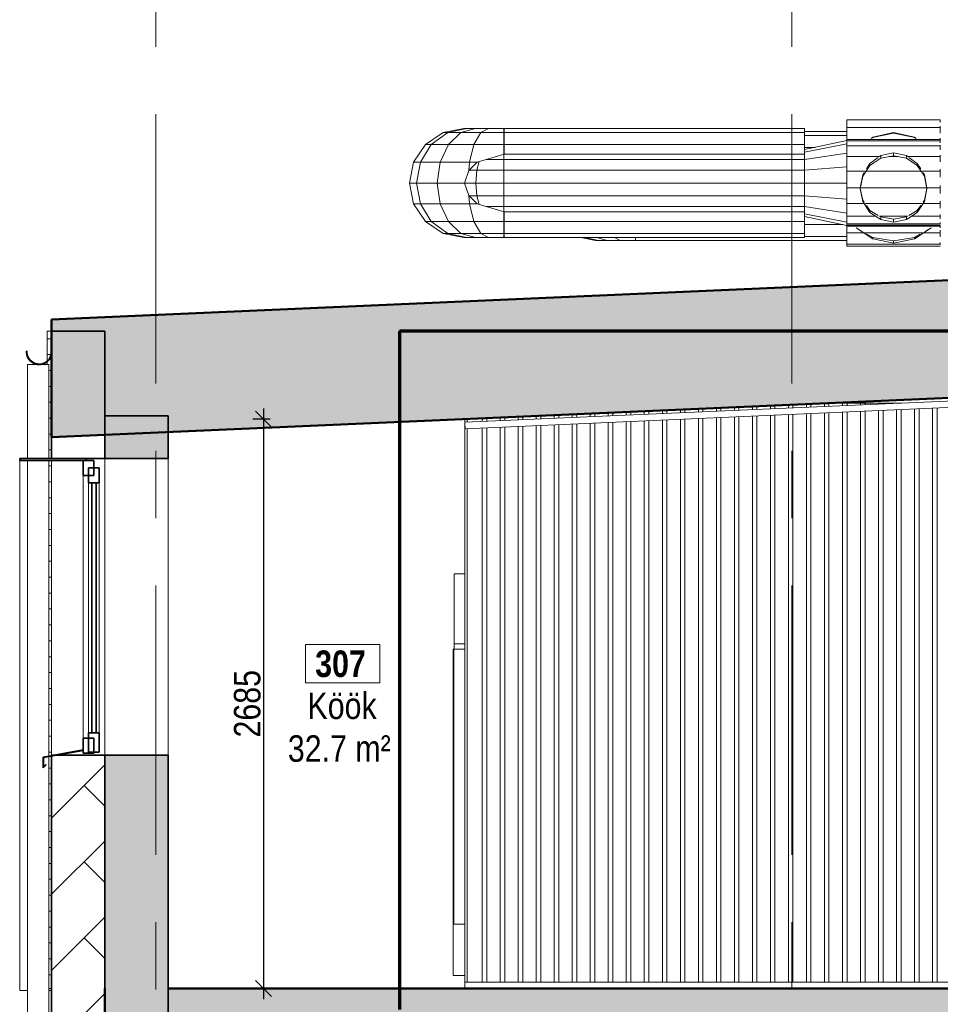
# Model space of a CAD drawing. Header units: millimetres. Extents: x -2180 to 91692, y -6418 to 21859.
# Tile 166 of 256: x 41447 to 45790, y 6925 to 11569. Entities that reach past the tile are written whole.
import ezdxf

# ---------------------------------------------------------------- set-up
doc = ezdxf.new("R2010")
doc.units = ezdxf.units.MM
doc.linetypes.add('Grid Line 1_2_', pattern=[2222.5, 1270, -317.5, 317.5, -317.5])
for name, color, linetype, lineweight in [('Cut Pattern-5', 7, 'Continuous', 18), ('Duct Fittings', 7, 'Continuous', 18), ('Ducts', 7, 'Continuous', 18), ('EquipObject', 7, 'Continuous', 18), ('EquipSpace', 7, 'Continuous', 18), ('Floors-1', 7, 'Continuous', 50), ('Generic Models-6', 7, 'Continuous', 18), ('Generic Models-7', 7, 'Continuous', 35), ('Grids-1', 7, 'Grid Line 1_2_', 9), ('IfcCovering_INSULATION', 7, 'Continuous', 18), ('Roofs-1', 7, 'Continuous', 50), ('Room Tags', 7, 'Continuous', 9), ('Specialty Equipment-2', 7, 'Continuous', 18), ('Walls-2', 7, 'Continuous', 18), ('Walls-3', 7, 'Continuous', 35), ('Windows-2', 7, 'Continuous', 18), ('Windows-3', 7, 'Continuous', 35)]:
    doc.layers.add(name, color=color, linetype=linetype, lineweight=lineweight)
for name, color, linetype, lineweight, true_color in [('Dimensions-1', 6, 'Continuous', 9, 0xff00ff), ('SMA_Tuletõkkesektsioon-1', 6, 'Continuous', 70, 0xff00ff), ('Surface Pattern-1', 7, 'Continuous', 18, 0x404040)]:
    doc.layers.add(name, color=color, linetype=linetype, lineweight=lineweight, true_color=true_color)
doc.styles.add('Swis721 Cn BT_3', font='swissc.ttf', dxfattribs={"height": 125})
doc.styles.add('Swis721 Cn BT_B_1', font='swisscb.ttf', dxfattribs={"height": 125})
doc.dimstyles.new('Diagonal_-_2_5mm_1', dxfattribs={"dimscale": 304.8, "dimtxt": 126.176742, "dimasz": 0.246063, "dimexe": 0.164042, "dimexo": 0.0625, "dimgap": 0.04101, "dimtad": 1, "dimdec": 0, "dimzin": 0, "dimdsep": 46, "dimtxsty": 'Swis721 Cn BT_3', "dimblk1": 'OBLIQUE', "dimblk2": 'OBLIQUE', "dimsah": 1, "dimcen": 0.09, "dimdle": 0.164042, "dimazin": 0, "dimtfac": 1, "dimtdec": 4, "dimtix": 1, "dimtmove": 0, "dimatfit": 3, "dimfxl": 0.164042, "dimfxlon": 1, "dimtvp": 1, "dimtolj": 1, "dimtzin": 0, "dimarcsym": 2})
pattern_1 = [(45, (44983.1, 4364.54), (0, 359.21), [762, -254]), (135, (45162.7, 4544.15), (3e-14, 359.21), [762, -254])]

# ---------------------------------------------------------------- blocks, each defined once
blk = doc.blocks.new('sma_W3 - -A-01 2700x1500mm-1795256-Vaade ribiseinale')
at = {"layer": 'Windows-2'}
for p, q in [((4157.6, 3820), (4157.6, 2580)), ((4182.6, 3785), (4182.6, 2605)), ((4232.6, 3785), (4232.6, 2605))]:
    blk.add_line(p, q, dxfattribs=at)
at = {"layer": 'Windows-3'}
for p, q in [((4207.6, 3890), (4157.6, 3890)), ((4157.6, 3890), (4157.6, 3820)), ((4232.6, 3855), (4182.6, 3855)), ((4182.6, 3855), (4182.6, 3785)), ((4207.6, 3820), (4207.6, 3890)), ((4232.6, 3785), (4232.6, 3855)), ((4157.6, 3820), (4207.6, 3820)), ((4182.6, 3785), (4232.6, 3785)), ((4217.6, 3785), (4197.6, 3785)), ((4197.6, 3785), (4197.6, 2605)), ((4217.6, 2605), (4217.6, 3785)), ((4232.6, 2605), (4182.6, 2605)), ((4182.6, 2605), (4182.6, 2515)), ((4197.6, 2605), (4217.6, 2605)), ((4232.6, 2515), (4232.6, 2605)), ((4207.6, 2580), (4157.6, 2580)), ((4157.6, 2580), (4157.6, 2510)), ((4207.6, 2510), (4207.6, 2580)), ((4157.6, 2525), (3967.9, 2490.6)), ((3969.9, 2489.2), (4157.6, 2522.9)), ((4157.6, 2522.9), (4157.6, 2525)), ((4157.6, 2510), (4207.6, 2510)), ((4182.6, 2515), (4232.6, 2515)), ((3967.9, 2490.6), (3967.9, 2440.6)), ((3969.9, 2445.4), (3969.9, 2489.2)), ((3967.9, 2440.6), (3982, 2454.7)), ((3980.6, 2456.1), (3969.9, 2445.4)), ((3982, 2454.7), (3980.6, 2456.1))]:
    blk.add_line(p, q, dxfattribs=at)
blk = doc.blocks.new('Generic Models 2 - Generic Models 49-1027909-Vaade ribiseinale')
at = {"layer": 'Generic Models-6'}
for p, q in [((3895, 9943), (3895, 9500)), ((3895, 9943), (3947.6, 9943)), ((3950.1, 9943), (3995, 9943)), ((3995, 9500), (3995, 9943)), ((3895, 9490), (3895, 6700)), ((3995, 8095.5), (3995, 9490)), ((3995, 6700), (3995, 8093.7))]:
    blk.add_line(p, q, dxfattribs=at)
at = {"layer": 'Generic Models-7'}
for p, q in [((3891.7, 10006.3), (3889.7, 10006.3)), ((4009.6, 10004.5), (4007.6, 10004.5))]:
    blk.add_line(p, q, dxfattribs=at)
for radius, start, end in [(60, 176.5317, 1.7595), (58, 176.412, 1.8202)]:
    blk.add_arc((3949.6, 10002.7), radius, start, end, dxfattribs=at)
blk = doc.blocks.new('Generic Models 20 - Generic Models 17-1545920-Vaade ribiseinale')
at = {"layer": 'Generic Models-6'}
for p, q in [((3857.6, 6989.7), (3857.6, 9490)), ((3857.6, 6989.7), (3895, 6989.7)), ((3995, 6989.7), (4007.6, 6989.7))]:
    blk.add_line(p, q, dxfattribs=at)
at = {"layer": 'Generic Models-7'}
for p, q in [((4171.1, 9500), (3857.6, 9500)), ((3857.6, 9500), (3857.6, 9490)), ((3857.6, 9490), (4171.1, 9490)), ((4171.1, 9490), (4171.1, 9500))]:
    blk.add_line(p, q, dxfattribs=at)
blk = doc.blocks.new('Generic Models 21 - Generic Models 13-1872314-Vaade ribiseinale')
at = {"layer": 'Generic Models-6'}
for p, q in [((5903.1, 8600), (5906.3, 8600)), ((5903.1, 7060.6), (5903.1, 8600)), ((8877.1, 7920), (9836.1, 7920)), ((9836.1, 7880), (8877.1, 7880)), ((8877.1, 7860), (9303.1, 7860)), ((9303.1, 7060.6), (9303.1, 7860)), ((9303.1, 7860), (9836.1, 7860)), ((9303.1, 7060.6), (9303.1, 7860)), ((5957.1, 7060.6), (5903.1, 7060.6)), ((9303.1, 7060.6), (8877.1, 7060.6)), ((9856.1, 7060.6), (9303.1, 7060.6))]:
    blk.add_line(p, q, dxfattribs=at)
blk = doc.blocks.new('Kitchen_Wall_Oven-Kenmore-Self-Clean_Upper_and_Manual_Lower_Electric_Double_Wall_Oven _1_ - 24_ Double Electric Wall Oven - Stainless Steel-V140-Vaade ribiseinale')
at = {"layer": 'Specialty Equipment-2'}
for p, q in [((5907.2, 8600), (5906.3, 8600)), ((5906.3, 8600), (5906.3, 7303)), ((5906.3, 7303), (5957.1, 7303))]:
    blk.add_line(p, q, dxfattribs=at)
blk = doc.blocks.new('K4665 - Oven_ Microwave_ Consumer - K4665 - Oven_ Microwave_ Consumer-1489971-Vaade ribiseinale')
at = {"layer": 'EquipObject'}
for p, q in [((5907.2, 8955.6), (5957.1, 8955.6)), ((5907.2, 8625.4), (5907.2, 8955.6)), ((5957.1, 8625.4), (5907.2, 8625.4))]:
    blk.add_line(p, q, dxfattribs=at)
at = {"layer": 'EquipSpace'}
for p, q in [((5907.2, 8955.6), (5957.1, 8955.6)), ((5907.2, 8600), (5907.2, 8955.6)), ((5957.1, 8600), (5907.2, 8600))]:
    blk.add_line(p, q, dxfattribs=at)
blk = doc.blocks.new('Family - 1415-2248127-Vaade ribiseinale')
at = {"layer": 'Generic Models-6'}
for p, q in [((5953.4, 11056.3), (5854.8, 11036.7)), ((5967.8, 11056.3), (5953.4, 11056.3)), ((5967.8, 11056.3), (6008.7, 11056.3)), ((6008.7, 11056.3), (6070, 11056.3)), ((6070, 11056.3), (6142.4, 11056.3)), ((6142.4, 11056.3), (6142.4, 11036.7)), ((5854.8, 11036.7), (5771.3, 10980.8)), ((6142.4, 10980.8), (6142.4, 11036.7)), ((5771.3, 10980.8), (5715.5, 10897.3)), ((6142.4, 10980.8), (6142.4, 10935.1)), ((6142.4, 10935.1), (6015.6, 10897.3)), ((5715.5, 10897.3), (5695.9, 10798.8)), ((5976, 10857.7), (6015.6, 10897.3)), ((5976, 10857.7), (5955.3, 10798.8)), ((5695.9, 10798.8), (5715.5, 10700.2)), ((5955.3, 10798.8), (5976, 10739.8)), ((5976, 10739.8), (6015.6, 10700.2)), ((5715.5, 10700.2), (5771.3, 10616.7)), ((6015.6, 10700.2), (6142.4, 10662.5)), ((6142.4, 10662.5), (6142.4, 10616.7)), ((5771.3, 10616.7), (5854.8, 10560.9)), ((6142.4, 10616.7), (6142.4, 10560.9)), ((5953.4, 10541.3), (5854.8, 10560.9)), ((6142.4, 10541.3), (6142.4, 10560.9)), ((5967.8, 10541.3), (5953.4, 10541.3)), ((5967.8, 10541.3), (6008.7, 10541.3)), ((6008.7, 10541.3), (6070, 10541.3)), ((6070, 10541.3), (6142.4, 10541.3))]:
    blk.add_line(p, q, dxfattribs=at)
at = {"layer": 'IfcCovering_INSULATION'}
for p, q in [((5967.8, 11056.3), (5876.7, 11036.7)), ((6008.7, 11056.3), (5939, 11036.7)), ((6070, 11056.3), (6032.3, 11036.7)), ((5876.7, 11036.7), (5799.5, 10980.8)), ((5876.7, 11036.7), (5854.8, 11036.7)), ((5876.7, 11036.7), (5939, 11036.7)), ((5939, 11036.7), (5880, 10980.8)), ((5939, 11036.7), (6032.3, 11036.7)), ((6032.3, 11036.7), (6000.4, 10980.8)), ((6032.3, 11036.7), (6142.4, 11036.7)), ((5799.5, 10980.8), (5748, 10897.3)), ((5771.3, 10980.8), (5799.5, 10980.8)), ((5799.5, 10980.8), (5880, 10980.8)), ((5880, 10980.8), (5840.5, 10897.3)), ((5880, 10980.8), (6000.4, 10980.8)), ((5979, 10897.3), (6000.4, 10980.8)), ((6142.4, 10980.8), (6000.4, 10980.8)), ((5748, 10897.3), (5715.5, 10897.3)), ((5748, 10897.3), (5729.9, 10798.8)), ((5748, 10897.3), (5840.5, 10897.3)), ((5826.6, 10798.8), (5840.5, 10897.3)), ((5979, 10897.3), (5840.5, 10897.3)), ((5976, 10857.7), (5979, 10897.3)), ((5979, 10897.3), (6015.6, 10897.3)), ((5729.9, 10798.8), (5695.9, 10798.8)), ((5826.6, 10798.8), (5729.9, 10798.8)), ((5729.9, 10798.8), (5748, 10700.2)), ((5955.3, 10798.8), (5826.6, 10798.8)), ((5826.6, 10798.8), (5840.5, 10700.2)), ((5979, 10700.2), (5976, 10739.8)), ((5715.5, 10700.2), (5748, 10700.2)), ((5748, 10700.2), (5799.5, 10616.7)), ((5748, 10700.2), (5840.5, 10700.2)), ((5979, 10700.2), (5840.5, 10700.2)), ((5840.5, 10700.2), (5880, 10616.7)), ((5979, 10700.2), (6000.4, 10616.7)), ((5979, 10700.2), (6015.6, 10700.2)), ((5771.3, 10616.7), (5799.5, 10616.7)), ((5799.5, 10616.7), (5876.7, 10560.9)), ((5799.5, 10616.7), (5880, 10616.7)), ((5880, 10616.7), (5939, 10560.9)), ((5880, 10616.7), (6000.4, 10616.7)), ((6000.4, 10616.7), (6032.3, 10560.9)), ((6000.4, 10616.7), (6142.4, 10616.7)), ((5876.7, 10560.9), (5854.8, 10560.9)), ((5967.8, 10541.3), (5876.7, 10560.9)), ((5876.7, 10560.9), (5939, 10560.9)), ((6008.7, 10541.3), (5939, 10560.9)), ((5939, 10560.9), (6032.3, 10560.9)), ((6070, 10541.3), (6032.3, 10560.9)), ((6032.3, 10560.9), (6142.4, 10560.9))]:
    blk.add_line(p, q, dxfattribs=at)
blk = doc.blocks.new('Family - 14677-2248191-Vaade ribiseinale')
at = {"layer": 'Generic Models-6'}
for p, q in [((7759.8, 11061.3), (7759.8, 11096.9)), ((7759.8, 11096.9), (8200.8, 11096.9)), ((7759.8, 11061.3), (7759.8, 11004.3)), ((8200.8, 11084.1), (8200.8, 11096.9)), ((8200.8, 11061.3), (8200.8, 11066.5)), ((8200.8, 11061.3), (8200.8, 11034.2)), ((7881.8, 11014.7), (7874.2, 11009.1)), ((7881.8, 11014.2), (7874.2, 11009.1)), ((7881.8, 11014.7), (7980.3, 11037.4)), ((7888.3, 11015.5), (7881.8, 11014.2)), ((7980.3, 11033.9), (7888.3, 11015.5)), ((8078.8, 11014.7), (7980.3, 11037.4)), ((7980.3, 11033.9), (8072.3, 11015.5)), ((8078.8, 11014.2), (8072.3, 11015.5)), ((8086.4, 11009.1), (8078.8, 11014.7)), ((8086.4, 11009.1), (8078.8, 11014.2)), ((8200.8, 11010.1), (8200.8, 11004.3)), ((7867.7, 11004.3), (7759.8, 11004.3)), ((7759.8, 11004.3), (7759.8, 10998.8)), ((7867.7, 11004.3), (8200.8, 11004.3)), ((8200.8, 11004.3), (8200.8, 10998.8)), ((7759.8, 10598.8), (7759.8, 10594.6)), ((7759.8, 10564.2), (7759.8, 10594.6)), ((7909.5, 10594.6), (7759.8, 10594.6)), ((7909.5, 10594.6), (8200.8, 10594.6)), ((8200.8, 10598.8), (8200.8, 10594.6)), ((8200.8, 10587.4), (8200.8, 10594.6)), ((7759.8, 10564.2), (7759.8, 10510.5)), ((7826.5, 10574.5), (7803.5, 10588)), ((7803.5, 10588), (7881.8, 10535.4)), ((7881.8, 10541.9), (7854.2, 10558.1)), ((8078.8, 10535.4), (8157.1, 10588)), ((8078.8, 10541.9), (8106.4, 10558.1)), ((8134.1, 10574.5), (8157.1, 10588)), ((8200.8, 10564.2), (8200.8, 10577.2)), ((8200.8, 10564.2), (8200.8, 10544.9)), ((7759.8, 10510.5), (7759.8, 10500.6)), ((7759.8, 10500.6), (8200.8, 10500.6)), ((7980.3, 10525.6), (7881.8, 10541.9)), ((7973.6, 10517), (7881.8, 10535.4)), ((7980.3, 10515.7), (7973.6, 10517)), ((8078.8, 10541.9), (7980.3, 10525.6)), ((7980.3, 10515.7), (7987, 10517)), ((7987, 10517), (8078.8, 10535.4)), ((8200.8, 10518.3), (8200.8, 10510.5)), ((8200.8, 10510.5), (8200.8, 10507))]:
    blk.add_line(p, q, dxfattribs=at)
at = {"layer": 'IfcCovering_INSULATION'}
for p, q in [((7759.8, 11061.3), (8200.8, 11061.3)), ((7881.8, 11014.7), (7881.8, 11014.2)), ((7980.3, 11033.9), (7980.3, 11037.4)), ((8078.8, 11014.2), (8078.8, 11014.7)), ((7838.9, 10564.2), (7759.8, 10564.2)), ((8117.4, 10564.2), (7843.2, 10564.2)), ((8200.8, 10564.2), (8121.7, 10564.2)), ((7759.8, 10510.5), (8200.8, 10510.5)), ((7881.8, 10541.9), (7881.8, 10535.4)), ((7980.3, 10515.7), (7980.3, 10525.6)), ((8078.8, 10541.9), (8078.8, 10535.4))]:
    blk.add_line(p, q, dxfattribs=at)
blk = doc.blocks.new('BDET1 - 14781-2248192-Vaade ribiseinale')
at = {"layer": 'Duct Fittings'}
for p, q in [((7759.8, 10997.5), (8200.8, 10997.5)), ((7759.8, 10997.5), (7759.8, 10989)), ((7759.8, 10977.2), (7759.8, 10973.8)), ((7759.8, 10973.8), (8200.8, 10973.8)), ((7759.8, 10973.8), (7759.8, 10955.7)), ((8200.8, 10989), (8200.8, 10997.5)), ((8200.8, 10973.8), (8200.8, 10977.2)), ((8200.8, 10955.7), (8200.8, 10973.8)), ((7759.8, 10930.8), (7759.8, 10923.5)), ((7759.8, 10923.5), (7913.9, 10923.5)), ((7759.8, 10923.5), (7759.8, 10898.6)), ((7907.6, 10919), (7868.9, 10890.8)), ((7868.9, 10881.7), (7920, 10915.7)), ((7920, 10928), (7915.6, 10924.8)), ((7980.3, 10941.5), (7920, 10928)), ((7920, 10928), (7920, 10915.7)), ((7920, 10915.7), (7980.3, 10927.6)), ((7959.4, 10923.5), (8001.2, 10923.5)), ((8040.6, 10928), (7980.3, 10941.5)), ((7980.3, 10941.5), (7980.3, 10927.6)), ((7980.3, 10927.6), (8040.6, 10915.7)), ((8045, 10924.8), (8040.6, 10928)), ((8040.6, 10928), (8040.6, 10915.7)), ((8040.6, 10915.7), (8091.7, 10881.7)), ((8046.7, 10923.5), (8200.8, 10923.5)), ((8091.7, 10890.8), (8053, 10919)), ((8200.8, 10923.5), (8200.8, 10930.8)), ((8200.8, 10898.6), (8200.8, 10923.5)), ((7834.8, 10831), (7868.9, 10881.7)), ((7868.9, 10890.8), (7852.4, 10865)), ((7868.9, 10890.8), (7868.9, 10881.7)), ((8108.2, 10865), (8091.7, 10890.8)), ((8091.7, 10890.8), (8091.7, 10881.7)), ((8091.7, 10881.7), (8125.8, 10831)), ((7759.8, 10864.2), (7759.8, 10854.1)), ((7759.8, 10854.1), (7845.7, 10854.1)), ((7759.8, 10854.1), (7759.8, 10826.2)), ((7834.8, 10837.3), (7822.8, 10776.4)), ((7822.8, 10771.1), (7834.8, 10831)), ((7841.2, 10847.3), (7834.8, 10837.3)), ((7834.8, 10837.3), (7834.8, 10831)), ((7850.4, 10854.1), (8110.2, 10854.1)), ((8114.9, 10854.1), (8200.8, 10854.1)), ((8125.8, 10837.3), (8119.4, 10847.3)), ((8137.8, 10776.4), (8125.8, 10837.3)), ((8125.8, 10837.3), (8125.8, 10831)), ((8125.8, 10831), (8137.8, 10771.1)), ((8200.8, 10854.1), (8200.8, 10864.2)), ((8200.8, 10826.2), (8200.8, 10854.1)), ((7759.8, 10787.7), (7759.8, 10776.4)), ((7759.8, 10776.4), (7822.8, 10776.4)), ((7759.8, 10776.4), (7759.8, 10749.7)), ((7822.8, 10776.4), (7822.8, 10771.1)), ((7823.9, 10776.4), (8136.7, 10776.4)), ((8137.8, 10776.4), (8200.8, 10776.4)), ((8137.8, 10776.4), (8137.8, 10771.1)), ((8200.8, 10776.4), (8200.8, 10787.7)), ((8200.8, 10749.7), (8200.8, 10776.4)), ((7834.8, 10711.2), (7822.8, 10771.1)), ((7823.3, 10773.7), (7834.8, 10717.5)), ((8125.8, 10717.5), (8137.3, 10773.7)), ((8137.8, 10771.1), (8125.8, 10711.2)), ((7759.8, 10712.8), (7759.8, 10702)), ((7759.8, 10702), (7841, 10702)), ((7759.8, 10702), (7759.8, 10680.6)), ((7834.8, 10717.5), (7834.8, 10711.2)), ((7834.8, 10717.5), (7841.2, 10708.5)), ((7868.9, 10660.4), (7834.8, 10711.2)), ((7845.7, 10702), (8114.9, 10702)), ((7852.4, 10692.7), (7868.9, 10669.5)), ((8125.8, 10711.2), (8091.7, 10660.4)), ((8091.7, 10669.5), (8108.2, 10692.7)), ((8119.4, 10708.5), (8125.8, 10717.5)), ((8119.6, 10702), (8200.8, 10702)), ((8125.8, 10717.5), (8125.8, 10711.2)), ((8200.8, 10702), (8200.8, 10712.8)), ((8200.8, 10680.6), (8200.8, 10702)), ((7759.8, 10651), (7759.8, 10642.4)), ((7759.8, 10642.4), (7896.1, 10642.4)), ((7759.8, 10642.4), (7759.8, 10629.5)), ((7868.9, 10669.5), (7868.9, 10660.4)), ((7868.9, 10669.5), (7907.6, 10646.2)), ((7920, 10626.5), (7868.9, 10660.4)), ((7913.9, 10642.4), (8046.7, 10642.4)), ((7915.6, 10641.4), (7920, 10638.8)), ((7920, 10638.8), (7920, 10626.5)), ((7920, 10638.8), (7980.3, 10628.4)), ((7980.3, 10628.4), (8040.6, 10638.8)), ((8091.7, 10660.4), (8040.6, 10626.5)), ((8040.6, 10638.8), (8045, 10641.4)), ((8040.6, 10638.8), (8040.6, 10626.5)), ((8053, 10646.2), (8091.7, 10669.5)), ((8064.5, 10642.4), (8200.8, 10642.4)), ((8091.7, 10669.5), (8091.7, 10660.4)), ((8200.8, 10642.4), (8200.8, 10651)), ((8200.8, 10629.5), (8200.8, 10642.4)), ((7759.8, 10611.8), (7759.8, 10606.6)), ((7759.8, 10606.6), (8200.8, 10606.6)), ((7759.8, 10606.6), (7759.8, 10604.2)), ((8200.8, 10600), (7759.8, 10600)), ((7980.3, 10614.6), (7920, 10626.5)), ((7980.3, 10614.6), (7980.3, 10628.4)), ((8040.6, 10626.5), (7980.3, 10614.6)), ((8200.8, 10606.6), (8200.8, 10611.8)), ((8200.8, 10604.2), (8200.8, 10606.6))]:
    blk.add_line(p, q, dxfattribs=at)
blk = doc.blocks.new('DirectShapeType 24448 - 24533-2248250-Vaade ribiseinale')
at = {"layer": 'Duct Fittings'}
for p, q in [((7559.8, 10956.3), (7759.8, 10998.8)), ((7759.8, 10983.5), (7559.8, 10944.3)), ((7759.8, 10997.5), (7759.8, 10998.8)), ((7759.8, 10983.5), (7759.8, 10989)), ((7759.8, 10977.2), (7759.8, 10983.5)), ((7759.8, 10940.2), (7559.8, 10910.1)), ((7559.8, 10935.1), (7559.8, 10910.1)), ((7759.8, 10940.2), (7759.8, 10955.7)), ((7759.8, 10930.8), (7759.8, 10940.2)), ((7559.8, 10910.1), (7559.8, 10859)), ((7759.8, 10875.3), (7559.8, 10859)), ((7759.8, 10875.3), (7759.8, 10898.6)), ((7759.8, 10864.2), (7759.8, 10875.3)), ((7559.8, 10859), (7559.8, 10798.8)), ((7759.8, 10798.8), (7759.8, 10826.2)), ((7759.8, 10798.8), (7559.8, 10798.8)), ((7559.8, 10798.8), (7559.8, 10738.5)), ((7759.8, 10787.7), (7759.8, 10798.8)), ((7759.8, 10722.2), (7559.8, 10738.5)), ((7559.8, 10738.5), (7559.8, 10687.4)), ((7759.8, 10722.2), (7759.8, 10749.7)), ((7759.8, 10657.3), (7559.8, 10687.4)), ((7559.8, 10687.4), (7559.8, 10662.5)), ((7759.8, 10712.8), (7759.8, 10722.2)), ((7759.8, 10614), (7559.8, 10653.2)), ((7759.8, 10598.8), (7559.8, 10641.3)), ((7759.8, 10657.3), (7759.8, 10680.6)), ((7759.8, 10651), (7759.8, 10657.3)), ((7759.8, 10614), (7759.8, 10629.5)), ((7759.8, 10611.8), (7759.8, 10614)), ((7759.8, 10598.8), (7759.8, 10604.2))]:
    blk.add_line(p, q, dxfattribs=at)
blk = doc.blocks.new('Family - 1415-V141-Vaade ribiseinale')
at = {"layer": 'Generic Models-6'}
for p, q in [((6573.7, 10527.5), (6504.5, 10541.3)), ((6573.7, 10527.5), (6588, 10527.5)), ((6588, 10527.5), (6629, 10527.5)), ((6629, 10527.5), (6690.3, 10527.5)), ((6690.3, 10527.5), (6762.7, 10527.5)), ((6762.7, 10541.3), (6762.7, 10527.5))]:
    blk.add_line(p, q, dxfattribs=at)
at = {"layer": 'IfcCovering_INSULATION'}
for p, q in [((6524.1, 10541.3), (6588, 10527.5)), ((6580.3, 10541.2), (6629, 10527.5)), ((6663.9, 10541.3), (6690.3, 10527.5))]:
    blk.add_line(p, q, dxfattribs=at)
blk = doc.blocks.new('Generic Models 39 - Generic Models 2-2388069-Vaade ribiseinale')
at = {"layer": 'Generic Models-6'}
for p, q in [((5957.1, 9670.1), (8882.3, 9797.8)), ((8883.6, 9767.9), (5958.4, 9640.1)), ((7569.4, 9755.5), (7569.4, 9740.5)), ((7590.6, 9756.4), (7590.6, 9741.4)), ((7654.4, 9759.2), (7654.4, 9744.2)), ((7674.9, 9760.1), (7675.6, 9760.1)), ((7675.6, 9760.1), (7739.4, 9760.1)), ((7675.6, 9760.1), (7675.6, 9745.2)), ((7739.4, 9760.1), (7760.6, 9760.1)), ((7739.4, 9760.1), (7739.4, 9747.9)), ((7760.6, 9760.1), (7824.4, 9760.1)), ((7760.6, 9760.1), (7760.6, 9748.9)), ((7824.4, 9760.1), (7845.6, 9760.1)), ((7824.4, 9751.6), (7824.4, 9760.1)), ((7845.6, 9760.1), (7909.4, 9760.1)), ((7845.6, 9752.6), (7845.6, 9760.1)), ((7909.4, 9760.1), (7930.6, 9760.1)), ((7909.4, 9755.4), (7909.4, 9760.1)), ((7930.6, 9760.1), (7994.4, 9760.1)), ((7930.6, 9756.3), (7930.6, 9760.1)), ((7994.4, 9760.1), (8015.6, 9760.1)), ((7994.4, 9759.1), (7994.4, 9760.1)), ((8015.6, 9760.1), (8018.4, 9760.1)), ((8589.4, 7030), (8589.4, 9755)), ((8610.6, 7030), (8610.6, 9755.9)), ((8674.4, 7030), (8674.4, 9758.7)), ((8695.6, 7030), (8695.6, 9759.7)), ((8706.2, 9760.1), (8759.4, 9760.1)), ((8759.4, 9760.1), (8780.6, 9760.1)), ((8759.4, 7030), (8759.4, 9760.1)), ((8780.6, 9760.1), (8844.4, 9760.1)), ((8780.6, 7030), (8780.6, 9760.1)), ((8844.4, 9760.1), (8865.6, 9760.1)), ((8844.4, 7030), (8844.4, 9760.1)), ((8865.6, 7030), (8865.6, 9760.1)), ((8883.6, 9767.9), (8882.3, 9797.8)), ((6464.4, 9707.3), (6464.4, 9692.3)), ((6485.6, 9708.2), (6485.6, 9693.2)), ((6549.4, 9711), (6549.4, 9696)), ((6570.6, 9711.9), (6570.6, 9696.9)), ((6634.4, 9714.7), (6634.4, 9699.7)), ((6655.6, 9715.6), (6655.6, 9700.6)), ((6719.4, 9718.4), (6719.4, 9703.4)), ((6740.6, 9719.3), (6740.6, 9704.3)), ((6804.4, 9722.1), (6804.4, 9707.1)), ((6825.6, 9723), (6825.6, 9708)), ((6889.4, 9725.8), (6889.4, 9710.8)), ((6910.6, 9726.7), (6910.6, 9711.7)), ((6974.4, 9729.5), (6974.4, 9714.5)), ((6995.6, 9730.5), (6995.6, 9715.5)), ((7059.4, 9733.2), (7059.4, 9718.2)), ((7080.6, 9734.2), (7080.6, 9719.2)), ((7144.4, 9737), (7144.4, 9722)), ((7165.6, 9737.9), (7165.6, 9722.9)), ((7229.4, 9740.7), (7229.4, 9725.7)), ((7250.6, 9741.6), (7250.6, 9726.6)), ((7314.4, 9744.4), (7314.4, 9729.4)), ((7335.6, 9745.3), (7335.6, 9730.3)), ((7399.4, 9748.1), (7399.4, 9733.1)), ((7420.6, 9749), (7420.6, 9734)), ((7484.4, 9751.8), (7484.4, 9736.8)), ((7484.4, 9706.8), (7484.4, 7030)), ((7505.6, 9752.7), (7505.6, 9737.7)), ((7505.6, 9707.7), (7505.6, 7030)), ((7569.4, 9710.5), (7569.4, 7030)), ((7590.6, 9711.4), (7590.6, 7030)), ((7654.4, 9714.2), (7654.4, 7030)), ((7675.6, 9715.1), (7675.6, 7030)), ((7739.4, 9717.9), (7739.4, 7030)), ((7760.6, 9718.8), (7760.6, 7030)), ((7824.4, 7030), (7824.4, 9721.6)), ((7845.6, 7030), (7845.6, 9722.5)), ((7909.4, 7030), (7909.4, 9725.3)), ((7930.6, 7030), (7930.6, 9726.3)), ((7994.4, 7030), (7994.4, 9729)), ((8015.6, 7030), (8015.6, 9730)), ((8079.4, 7030), (8079.4, 9732.8)), ((8100.6, 7030), (8100.6, 9733.7)), ((8164.4, 7030), (8164.4, 9736.5)), ((8185.6, 7030), (8185.6, 9737.4)), ((8249.4, 7030), (8249.4, 9740.2)), ((8270.6, 7030), (8270.6, 9741.1)), ((8334.4, 7030), (8334.4, 9743.9)), ((8355.6, 7030), (8355.6, 9744.8)), ((8419.4, 7030), (8419.4, 9747.6)), ((8440.6, 7030), (8440.6, 9748.5)), ((8504.4, 7030), (8504.4, 9751.3)), ((8525.6, 7030), (8525.6, 9752.2)), ((5958.4, 9640.1), (5957.1, 9670.1)), ((5968.7, 9670.6), (5968.7, 9685.6)), ((6039.4, 9688.7), (6039.4, 9673.7)), ((6060.6, 9689.6), (6060.6, 9674.6)), ((6124.4, 9692.4), (6124.4, 9677.4)), ((6145.6, 9693.3), (6145.6, 9678.3)), ((6209.4, 9696.1), (6209.4, 9681.1)), ((6230.6, 9697.1), (6230.6, 9682.1)), ((6294.4, 9699.8), (6294.4, 9684.8)), ((6315.6, 9700.8), (6315.6, 9685.8)), ((6379.4, 9703.6), (6379.4, 9688.6)), ((6400.6, 9704.5), (6400.6, 9689.5)), ((6464.4, 9662.2), (6464.4, 7030)), ((6485.6, 9663.2), (6485.6, 7030)), ((6549.4, 9665.9), (6549.4, 7030)), ((6570.6, 9666.9), (6570.6, 7030)), ((6634.4, 9669.7), (6634.4, 7030)), ((6655.6, 9670.6), (6655.6, 7030)), ((6719.4, 9673.4), (6719.4, 7030)), ((6740.6, 9674.3), (6740.6, 7030)), ((6804.4, 9677.1), (6804.4, 7030)), ((6825.6, 9678), (6825.6, 7030)), ((6889.4, 9680.8), (6889.4, 7030)), ((6910.6, 9681.7), (6910.6, 7030)), ((6974.4, 9684.5), (6974.4, 7030)), ((6995.6, 9685.4), (6995.6, 7030)), ((7059.4, 9688.2), (7059.4, 7030)), ((7080.6, 9689.1), (7080.6, 7030)), ((7144.4, 9691.9), (7144.4, 7030)), ((7165.6, 9692.9), (7165.6, 7030)), ((7229.4, 9695.6), (7229.4, 7030)), ((7250.6, 9696.6), (7250.6, 7030)), ((7314.4, 9699.4), (7314.4, 7030)), ((7335.6, 9700.3), (7335.6, 7030)), ((7399.4, 9703.1), (7399.4, 7030)), ((7420.6, 9704), (7420.6, 7030)), ((5968.7, 7030), (5968.7, 9640.6)), ((6039.4, 9643.7), (6039.4, 7030)), ((6060.6, 9644.6), (6060.6, 7030)), ((6124.4, 9647.4), (6124.4, 7030)), ((6145.6, 9648.3), (6145.6, 7030)), ((6209.4, 9651.1), (6209.4, 7030)), ((6230.6, 9652), (6230.6, 7030)), ((6294.4, 9654.8), (6294.4, 7030)), ((6315.6, 9655.7), (6315.6, 7030)), ((6379.4, 9658.5), (6379.4, 7030)), ((6400.6, 9659.5), (6400.6, 7030)), ((5957.1, 7030), (8885.1, 7030)), ((5957.1, 7000), (5957.1, 7030)), ((8885.1, 7000), (8885.1, 7030))]:
    blk.add_line(p, q, dxfattribs=at)
blk = doc.blocks.new('1_0 Room Tag - 2_5mm Nr - Nimi - m²-411646-Vaade ribiseinale')
at = {"layer": 'Room Tags'}
for p, q in [((5556.5, 5540.3), (5206.5, 5540.3)), ((5206.5, 5540.3), (5206.5, 5360.3)), ((5556.5, 5540.3), (5556.5, 5360.3)), ((5556.5, 5360.3), (5206.5, 5360.3))]:
    blk.add_line(p, q, dxfattribs=at)
blk = doc.blocks.new('_Oblique')
at = {"color": 0, "linetype": 'ByBlock', "lineweight": -2}
blk.add_line((-0.5, -0.5), (0.5, 0.5), dxfattribs=at)
blk = doc.blocks.new('DIMBLOCK6-Vaade ribiseinale')
at = {"layer": 'Defpoints', "color": 0, "transparency": 16777216}
for p in [(42647.5, 9685.1), (42597.5, 7000), (42647.5, 7000)]:
    blk.add_point(p, dxfattribs=at)
at = {"layer": 'Dimensions-1', "color": 0, "lineweight": -2, "transparency": 16777216}
for p, q in [((42597.5, 9735.1), (42597.5, 6950)), ((42628.4, 9685.1), (42547.5, 9685.1)), ((42628.4, 7000), (42547.5, 7000))]:
    blk.add_line(p, q, dxfattribs=at)
at = {"layer": 'Dimensions-1', "color": 0, "lineweight": -2, "transparency": 16777216, "xscale": 75, "yscale": 75, "zscale": 75}
for p, rotation in [((42597.5, 9685.1), 90), ((42597.5, 7000), 270)]:
    blk.add_blockref('_Oblique', p, dxfattribs=dict(at, rotation=rotation))
at = {"layer": 'Dimensions-1', "color": 0, "transparency": 16777216, "insert": (42520.8, 8342.6), "char_height": 125, "attachment_point": 5, "rotation": 90, "style": 'Swis721 Cn BT_3'}
blk.add_mtext('\\A1;2685', dxfattribs=at)

msp = doc.modelspace()

# ---------------------------------------------------------------- hatches: boundary and pattern name
at = {"layer": 'Cut Pattern-5'}
for points in [[(41596.8, 9600), (47864.6, 9873.7), (48582.6, 9848.6), (48582.6, 10403.9), (47862.2, 10429.1), (41596.8, 10155.5), (41596.8, 9610.3)], [(45150.2, 6700), (48582.6, 6700), (48582.6, 7000), (41847.8, 7000), (41847.8, 6700), (44659.9, 6700)]]:
    msp.add_hatch(color=256, dxfattribs=at).paths.add_polyline_path(points, flags=0)
h = msp.add_hatch(color=256, dxfattribs=at)
h.paths.add_polyline_path([(41938.8, 7000), (42147.8, 7000), (42147.8, 8100), (41847.8, 8100), (41847.8, 7000)], flags=0)
h.paths.add_polyline_path([(41847.8, 9500), (42147.8, 9500), (42147.8, 9624.1), (41847.8, 9611), (41847.8, 9600)], flags=0)
h = msp.add_hatch(dxfattribs=at)
h.set_pattern_fill('FP_39', color=256, style=0, pattern_type=2)
h.set_pattern_definition(pattern_1)
h.paths.add_polyline_path([(41596.8, 7000), (41847.8, 7000), (41847.8, 8100), (41596.8, 8100), (41596.8, 7075.4)], flags=0)
h.paths.add_polyline_path([(41717.9, 9500), (41847.8, 9500), (41847.8, 9611), (41596.8, 9600), (41596.8, 9500)], flags=0)
h = msp.add_hatch(dxfattribs=at)
h.set_pattern_fill('FP_39', color=256, style=0, pattern_type=2)
h.set_pattern_definition(pattern_1)
h.paths.add_polyline_path([(41596.8, 4200), (41847.8, 4200), (41847.8, 5300), (41596.8, 5300), (41596.8, 4202.7)], flags=0)
h.paths.add_polyline_path([(41717.9, 6700), (41847.8, 6700), (41847.8, 7000), (41596.8, 7000), (41596.8, 6700)], flags=0)
at = {"layer": 'Surface Pattern-1'}
h = msp.add_hatch(dxfattribs=at)
h.set_pattern_fill('FP_40', color=256, style=0, pattern_type=2)
h.set_pattern_definition([(0, (44983.09, 4364.54), (0, 75), [])])
h.paths.add_polyline_path([(41595.3, 7000), (41596.8, 7000), (41596.8, 8096), (41584.2, 8093.7), (41584.2, 7000)], flags=0)
h.paths.add_polyline_path([(41584.2, 8095.5), (41596.8, 8097.8), (41596.8, 9490), (41584.2, 9490), (41584.2, 8125)], flags=0)
h.paths.add_polyline_path([(41584.2, 9500), (41596.8, 9500), (41596.8, 9993), (41594.7, 9980.8), (41581.6, 9960.6), (41576.8, 9957.4), (41576.8, 9943), (41584.2, 9943), (41584.2, 9525.8)], flags=0)
h.paths.add_polyline_path([(41576.8, 9959.6), (41591.6, 9978.5), (41596.8, 10004.5), (41596.8, 10100), (41576.8, 10100), (41576.8, 9960.6)], flags=0)

# ---------------------------------------------------------------- linework, layer by layer
at = {"layer": 'Duct Fittings'}
for p, q in [((43731.6, 10910.1), (43731.6, 10935.1)), ((43603.6, 10859), (43614.1, 10900.1)), ((43647.9, 10910.1), (43731.6, 10910.1)), ((43731.6, 10859), (43731.6, 10910.1)), ((43566.5, 10859), (43603.6, 10859)), ((43599, 10798.8), (43603.6, 10859)), ((43603.6, 10859), (43731.6, 10859)), ((43731.6, 10798.8), (43731.6, 10859)), ((43544.5, 10798.8), (43599, 10798.8)), ((43603.6, 10738.5), (43599, 10798.8)), ((43599, 10798.8), (43731.6, 10798.8)), ((43731.6, 10738.5), (43731.6, 10798.8)), ((43566.5, 10738.5), (43603.6, 10738.5)), ((43614.1, 10697.5), (43603.6, 10738.5)), ((43603.6, 10738.5), (43731.6, 10738.5)), ((43731.6, 10687.4), (43731.6, 10738.5)), ((43647.9, 10687.4), (43731.6, 10687.4)), ((43731.6, 10662.5), (43731.6, 10687.4))]:
    msp.add_line(p, q, dxfattribs=at)
at = {"layer": 'Ducts'}
for p, q in [((43731.6, 10935.1), (43731.6, 10910.1)), ((45149.1, 10910.1), (45149.1, 10935.1)), ((43731.6, 10910.1), (45149.1, 10910.1)), ((43731.6, 10910.1), (43731.6, 10859)), ((45149.1, 10859), (45149.1, 10910.1)), ((43731.6, 10859), (45149.1, 10859)), ((43731.6, 10859), (43731.6, 10798.8)), ((45149.1, 10798.8), (45149.1, 10859)), ((43731.6, 10798.8), (45149.1, 10798.8)), ((43731.6, 10798.8), (43731.6, 10738.5)), ((45149.1, 10738.5), (45149.1, 10798.8)), ((43731.6, 10738.5), (45149.1, 10738.5)), ((43731.6, 10738.5), (43731.6, 10687.4)), ((45149.1, 10687.4), (45149.1, 10738.5)), ((43731.6, 10687.4), (45149.1, 10687.4)), ((43731.6, 10687.4), (43731.6, 10662.5)), ((45149.1, 10662.5), (45149.1, 10687.4))]:
    msp.add_line(p, q, dxfattribs=at)
at = {"layer": 'Floors-1'}
for p, q in [((41847.8, 7000), (41847.8, 6700)), ((48582.6, 7000), (42147.8, 7000))]:
    msp.add_line(p, q, dxfattribs=at)
at = {"layer": 'Generic Models-6'}
for p, q in [((45149.1, 10935.1), (43731.6, 10935.1)), ((43731.6, 10662.5), (45149.1, 10662.5))]:
    msp.add_line(p, q, dxfattribs=at)
at = {"layer": 'Grids-1'}
for p, q in [((42089.3, 963), (42089.3, 11836)), ((45089.3, 963), (45089.3, 11836))]:
    msp.add_line(p, q, dxfattribs=at)
at = {"layer": 'IfcCovering_INSULATION'}
for p, q in [((43444.1, 11036.7), (43542.6, 11056.3)), ((43731.6, 11056.3), (45149.1, 11056.3)), ((43731.6, 11056.3), (43731.6, 11036.7)), ((45149.1, 11036.7), (45149.1, 11056.3)), ((43360.6, 10980.8), (43444.1, 11036.7)), ((43731.6, 11036.7), (45149.1, 11036.7)), ((43731.6, 11036.7), (43731.6, 10980.8)), ((45349.1, 11042.5), (45149.1, 11042.5)), ((45149.1, 10980.8), (45149.1, 11036.7)), ((45349.1, 11022.9), (45149.1, 11022.9)), ((43304.7, 10897.3), (43360.6, 10980.8)), ((43731.6, 10980.8), (45149.1, 10980.8)), ((43731.6, 10980.8), (43731.6, 10935.1)), ((45149.1, 10935.1), (45149.1, 10980.8)), ((45200, 10967.1), (45149.1, 10967.1)), ((43285.1, 10798.8), (43304.7, 10897.3)), ((43304.7, 10700.2), (43285.1, 10798.8)), ((43360.6, 10616.7), (43304.7, 10700.2)), ((43731.6, 10662.5), (43731.6, 10616.7)), ((45149.1, 10616.7), (45149.1, 10662.5)), ((43444.1, 10560.9), (43360.6, 10616.7)), ((43731.6, 10616.7), (45149.1, 10616.7)), ((43731.6, 10616.7), (43731.6, 10560.9)), ((45149.1, 10560.9), (45149.1, 10616.7)), ((45329.5, 10602.9), (45149.1, 10602.9)), ((43542.6, 10541.3), (43444.1, 10560.9)), ((43731.6, 10560.9), (43731.6, 10541.3)), ((43731.6, 10560.9), (45149.1, 10560.9)), ((45149.1, 10541.3), (45149.1, 10560.9)), ((45349.1, 10547.1), (45149.1, 10547.1)), ((45149.1, 10541.3), (43731.6, 10541.3)), ((44162.9, 10527.5), (44093.7, 10541.3)), ((44351.9, 10541.3), (44351.9, 10527.5)), ((44351.9, 10527.5), (45349.1, 10527.5))]:
    msp.add_line(p, q, dxfattribs=at)
at = {"layer": 'Roofs-1'}
for p, q in [((47862.2, 10429.1), (41596.8, 10155.5)), ((41596.8, 10155.5), (41596.8, 9600)), ((41596.8, 9600), (47864.6, 9873.7))]:
    msp.add_line(p, q, dxfattribs=at)
at = {"layer": 'SMA_Tuletõkkesektsioon-1'}
for p, q in [((43238.8, 10100), (43238.8, 6900)), ((46638.8, 10100), (43238.8, 10100))]:
    msp.add_line(p, q, dxfattribs=at)
at = {"layer": 'Walls-2'}
for p, q in [((41576.8, 9959.6), (41576.8, 10100)), ((41576.8, 10100), (41596.8, 10100)), ((41576.8, 9943), (41576.8, 9957.4)), ((43546.4, 9685.1), (43546.4, 7030)), ((41596.8, 8100), (41596.8, 9490)), ((41847.8, 8100), (41847.8, 9500)), ((41847.8, 9500), (41847.8, 8100)), ((42147.8, 9500), (42147.8, 8100)), ((41596.8, 7000), (41584.2, 7000)), ((41847.8, 7000), (41847.8, 6700))]:
    msp.add_line(p, q, dxfattribs=at)
at = {"layer": 'Walls-3'}
for p, q in [((41847.8, 10100), (41596.8, 10100)), ((41847.8, 9500), (41847.8, 10100)), ((41847.8, 9700), (41847.8, 9500)), ((42147.8, 9700), (41847.8, 9700)), ((42147.8, 9500), (42147.8, 9700)), ((41596.8, 9600), (41596.8, 9500)), ((41596.8, 9500), (41847.8, 9500)), ((41847.8, 9500), (42147.8, 9500)), ((41847.8, 8100), (41596.8, 8100)), ((41596.8, 8100), (41596.8, 6700)), ((41847.8, 8100), (41847.8, 7000)), ((42147.8, 8100), (41847.8, 8100)), ((41847.8, 7000), (41847.8, 8100)), ((42147.8, 7000), (42147.8, 8100)), ((42147.8, 6700), (42147.8, 7000))]:
    msp.add_line(p, q, dxfattribs=at)

# ---------------------------------------------------------------- block references
at = {"layer": 'Duct Fittings'}
for name in ['DirectShapeType 24448 - 24533-2248250-Vaade ribiseinale', 'BDET1 - 14781-2248192-Vaade ribiseinale']:
    msp.add_blockref(name, (37589.3, 0), dxfattribs=at)
at = {"layer": 'Generic Models-6'}
for name in ['Generic Models 2 - Generic Models 49-1027909-Vaade ribiseinale', 'Generic Models 39 - Generic Models 2-2388069-Vaade ribiseinale', 'Generic Models 20 - Generic Models 17-1545920-Vaade ribiseinale', 'Generic Models 21 - Generic Models 13-1872314-Vaade ribiseinale']:
    msp.add_blockref(name, (37589.3, 0), dxfattribs=at)
at = {"layer": 'IfcCovering_INSULATION'}
for name in ['Family - 1415-2248127-Vaade ribiseinale', 'Family - 14677-2248191-Vaade ribiseinale', 'Family - 1415-V141-Vaade ribiseinale']:
    msp.add_blockref(name, (37589.3, 0), dxfattribs=at)
at = {"layer": 'Room Tags'}
msp.add_blockref('1_0 Room Tag - 2_5mm Nr - Nimi - m²-411646-Vaade ribiseinale', (37589.3, 3081.4), dxfattribs=at)
at = {"layer": 'Specialty Equipment-2'}
for name in ['K4665 - Oven_ Microwave_ Consumer - K4665 - Oven_ Microwave_ Consumer-1489971-Vaade ribiseinale', 'Kitchen_Wall_Oven-Kenmore-Self-Clean_Upper_and_Manual_Lower_Electric_Double_Wall_Oven _1_ - 24_ Double Electric Wall Oven - Stainless Steel-V140-Vaade ribiseinale']:
    msp.add_blockref(name, (37589.3, 0), dxfattribs=at)
at = {"layer": 'Windows-2'}
msp.add_blockref('sma_W3 - -A-01 2700x1500mm-1795256-Vaade ribiseinale', (37589.3, 5600), dxfattribs=at)

# ---------------------------------------------------------------- texts
at = {"layer": 'Room Tags', "char_height": 125, "attachment_point": 1}
for s, insert, width, style in [('307', (42840.9, 8593.9), 312.658, 'Swis721 Cn BT_B_1'), ('Köök', (42804.5, 8395.7), 400.844, 'Swis721 Cn BT_3'), ('32.7 m²', (42711.9, 8194), 625.316, 'Swis721 Cn BT_3')]:
    msp.add_mtext(s, dxfattribs=dict(at, insert=insert, width=width, style=style))

# ---------------------------------------------------------------- dimensions: what is measured, and where the dimension line sits
at = {"layer": 'Dimensions-1'}
dim = msp.add_linear_dim(base=(42597.5, 7000), p1=(42647.5, 9685.1), p2=(42647.5, 7000), angle=90, dimstyle='Diagonal_-_2_5mm_1', override={"dimpost": '<>', "dimfxl": 2685.118705}, dxfattribs=at)
dim.commit()
dim.dimension.update_dxf_attribs({"geometry": 'DIMBLOCK6-Vaade ribiseinale', "text_midpoint": (42520.8, 8342.6)})

doc.saveas('drawing.dxf')
